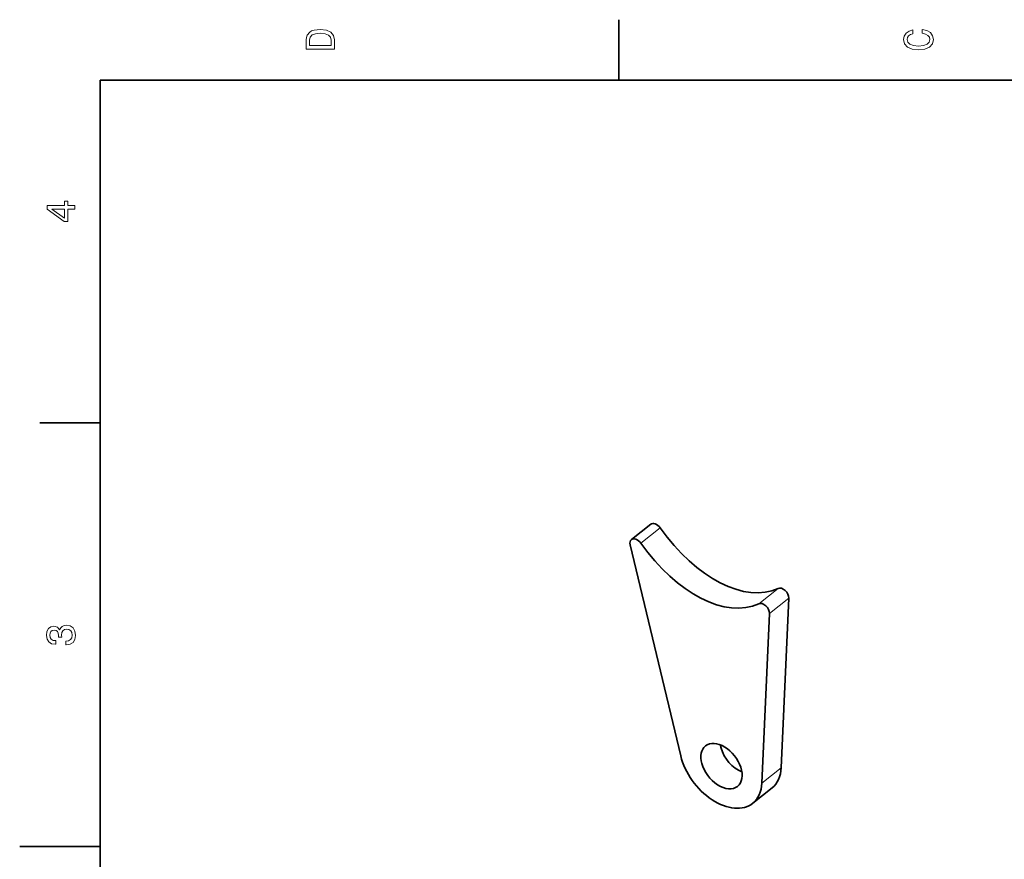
# Model space of a CAD drawing. Extents: x 0 to 297, y 0 to 210.
# Tile 4 of 8: x 0 to 122, y 103 to 208. Entities that reach past the tile are written whole.
import ezdxf

# ---------------------------------------------------------------- set-up
doc = ezdxf.new("R2010")
doc.units = 0

msp = doc.modelspace()

# ---------------------------------------------------------------- linework, layer by layer
at = {"color": 7, "lineweight": 35, "ltscale": 0.1875}
for p, q in [((74.300003, 200), (74.300003, 207.5)), ((10, 157.5), (2.5, 157.5))]:
    msp.add_line(p, q, dxfattribs=at)
at = {"color": 7, "lineweight": 35}
for p, q in [((287, 200), (10, 200)), ((10, 200), (10, 10)), ((75.714378, 142.386551), (81.990395, 116.212608)), ((94.454071, 114.750732), (95.397354, 135.762039)), ((92.057838, 112.84655), (93.001122, 133.857849))]:
    msp.add_line(p, q, dxfattribs=at)
at = {"color": 7, "lineweight": 35, "ltscale": 0.076517}
for p, q in [((78.261574, 144.938995), (75.865341, 143.034821)), ((90.920135, 110.340485), (93.316376, 112.244659))]:
    msp.add_line(p, q, dxfattribs=at)
at = {"color": 7, "lineweight": 13, "ltscale": 0.076517}
for p, q in [((79.437828, 144.490082), (77.041595, 142.585907)), ((94.057846, 136.987442), (91.661613, 135.083267)), ((95.397354, 135.762039), (93.001122, 133.857849)), ((92.057838, 112.84655), (94.454071, 114.750732))]:
    msp.add_line(p, q, dxfattribs=at)
at = {"color": 7, "lineweight": 35, "ltscale": 0.25}
msp.add_line((10, 105), (0, 105), dxfattribs=at)
at = {"color": 7, "lineweight": 13}
for points in [[(35.533215, 204.994965), (35.533215, 203.829971), (39.033215, 203.829971), (39.033215, 204.994965), (38.922264, 205.544678), (38.584366, 205.953171), (38.034657, 206.205338), (37.283215, 206.296112), (36.516644, 206.215424), (36.21405, 206.114563), (35.971977, 205.973343), (35.644165, 205.56485), (35.563473, 205.297562)], [(35.951801, 204.959656), (36.027451, 205.342941), (36.259438, 205.605194), (36.672985, 205.761536), (37.283215, 205.811966), (37.873272, 205.756485), (38.286816, 205.600143), (38.533936, 205.332855), (38.614628, 204.959656), (38.614628, 204.298996), (35.951801, 204.298996)], [(111.93206, 205.817017), (112.35569, 205.716141), (112.658287, 205.549713), (112.844887, 205.317734), (112.905403, 205.045395), (112.814629, 204.71759), (112.54229, 204.460388), (112.098488, 204.28891), (111.483215, 204.233429), (110.872986, 204.28891), (110.424141, 204.455338), (110.151802, 204.71254), (110.055984, 205.045395), (110.106415, 205.287476), (110.247627, 205.494247), (110.474571, 205.655624), (110.787247, 205.766571), (110.787247, 206.245682), (110.308144, 206.094391), (109.94503, 205.832138), (109.718086, 205.474075), (109.637398, 205.045395), (109.763474, 204.510818), (110.116501, 204.10231), (110.696472, 203.840057), (111.483215, 203.749283), (112.269958, 203.840057), (112.84993, 204.10231), (113.208, 204.510818), (113.329041, 205.045395), (113.233215, 205.51442), (112.965927, 205.892654), (112.527161, 206.159943), (111.93206, 206.301163)], [(6.833213, 184.02739), (6.833213, 184.481277), (5.965778, 184.481277), (5.965778, 184.98056), (5.56232, 184.98056), (5.56232, 184.481277), (3.408862, 184.481277), (3.408862, 184.022339), (5.521974, 182.489197), (5.965778, 182.489197), (5.965778, 184.02739)], [(5.56232, 182.912827), (3.993876, 184.02739), (5.56232, 184.02739)], [(5.73379, 129.979111), (5.769093, 129.979111), (6.253242, 130.059799), (6.616354, 130.296829), (6.848343, 130.670029), (6.934078, 131.164276), (6.848343, 131.688766), (6.626441, 132.082138), (6.273415, 132.334305), (5.819525, 132.425079), (5.521974, 132.384735), (5.279899, 132.273788), (5.0933, 132.092224), (4.957133, 131.850143), (4.684798, 132.177963), (4.251081, 132.293961), (3.857709, 132.218307), (3.560158, 132.00145), (3.373559, 131.648422), (3.307997, 131.164276), (3.388689, 130.710388), (3.610591, 130.362396), (3.963617, 130.135452), (4.432637, 130.059799), (4.46794, 130.059799), (4.46794, 130.508652), (4.145173, 130.548996), (3.913184, 130.680115), (3.771974, 130.891937), (3.721542, 131.189484), (3.761888, 131.451736), (3.867795, 131.643372), (4.039265, 131.759369), (4.271254, 131.804764), (4.518372, 131.759369), (4.684798, 131.638336), (4.785663, 131.426514), (4.815922, 131.139053), (4.810879, 130.942368), (5.209294, 130.942368), (5.199208, 131.189484), (5.244596, 131.507217), (5.365634, 131.744247), (5.56232, 131.885452), (5.819525, 131.935883), (6.112032, 131.880417), (6.328891, 131.734161), (6.465058, 131.502167), (6.510447, 131.194534), (6.460014, 130.876801), (6.308718, 130.644821), (6.066643, 130.498566), (5.73379, 130.443085)]]:
    msp.add_lwpolyline(points, close=True, dxfattribs=at)
at = {"color": 7, "lineweight": 35}
for centre, major_axis, ratio, start_param, end_param in [((78.883728, 144.156097), (0.622139, -0.782906), 0.643824, 1.4874446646, 3.1416225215), ((86.232178, 151.089523), (8.297684, -13.850349), 0.576278, 4.8471632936, 6.2257314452), ((76.487495, 142.251923), (0.622139, -0.782906), 0.643824, 3.1416225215, 4.0857978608), ((76.487495, 142.251923), (0.622139, -0.782906), 0.643824, 1.4874446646, 3.1416225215), ((83.835938, 149.185333), (-8.297684, 13.850349), 0.576278, 1.7055707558, 3.084138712), ((94.597427, 136.153351), (0.622139, -0.782906), 0.643824, 0.6367538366, 2.9911764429), ((92.201195, 134.249176), (0.622139, -0.782906), 0.643824, 0.6367538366, 2.9911764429), ((87.046669, 114.950066), (1.990852, -2.505295), 0.643824, 3.1415527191, 4.1217113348), ((87.046669, 114.950066), (1.990852, -2.505295), 0.643824, 6.2831453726, 9.4247380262), ((89.442902, 116.854248), (1.990852, -2.505295), 0.643824, 3.9786797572, 4.1217113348), ((86.938324, 115.350983), (3.981697, -5.010597), 0.643824, 4.0857978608, 6.2832215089), ((89.442902, 116.854248), (1.990852, -2.505295), 0.643824, 4.1217113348, 5.4462582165), ((87.046669, 114.950066), (1.990852, -2.505295), 0.643824, 4.1217113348, 6.2831453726), ((89.334557, 117.255165), (3.981697, -5.010597), 0.643824, 0.0000362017, 0.6367538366), ((86.938324, 115.350983), (3.981697, -5.010597), 0.643824, 0.0000362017, 0.6367538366)]:
    msp.add_ellipse(centre, major_axis=major_axis, ratio=ratio, start_param=start_param, end_param=end_param, dxfattribs=at)

doc.saveas('drawing.dxf')
